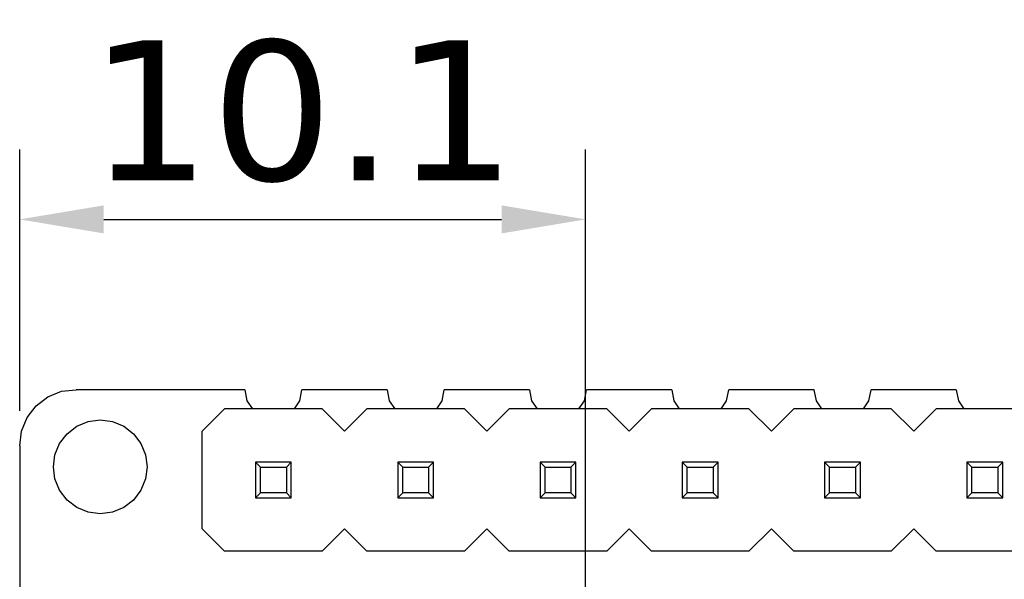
# Model space of a CAD drawing. Header units: millimetres. Extents: x 563 to 681, y 173 to 284.
# Tile 37 of 167: x 610 to 628, y 191 to 201. Entities that reach past the tile are written whole.
import ezdxf

# ---------------------------------------------------------------- set-up
doc = ezdxf.new("R2010")
doc.units = ezdxf.units.MM
doc.header["$LTSCALE"] = 30.734
doc.header["$PDMODE"] = 3
doc.header["$PDSIZE"] = 0.3125
doc.layers.get('0').update_dxf_attribs({"linetype": 'CONTINUOUS'})
doc.layers.get('Defpoints').update_dxf_attribs({"linetype": 'CONTINUOUS'})
doc.layers.add('dim', color=6, linetype='CONTINUOUS', lineweight=9)
doc.styles.add('Verdana', font='verdana.ttf', dxfattribs={"height": 2.5})
doc.dimstyles.new('aaaaaaaa 3.0', dxfattribs={"dimtxt": 2.5, "dimasz": 1.5, "dimexe": 1.25, "dimexo": 0.625, "dimtad": 1, "dimdec": 1, "dimzin": 9, "dimdsep": 46, "dimtxsty": 'Verdana', "dimcen": 0, "dimazin": 0, "dimtfac": 1, "dimtofl": 0, "dimtmove": 0, "dimatfit": 3, "dimfxl": 1, "dimlwd": 25, "dimlwe": 25, "dimarcsym": 0})

# ---------------------------------------------------------------- blocks, each defined once
blk = doc.blocks.new('*D29')
at = {"layer": 'Defpoints', "color": 0}
for p in [(620.499, 197.45), (610.397, 193.405), (620.499, 189.607)]:
    blk.add_point(p, dxfattribs=at)
at = {"layer": 'dim', "color": 0, "lineweight": 25}
for p, q in [((610.397, 194.03), (610.397, 198.7)), ((620.499, 190.232), (620.499, 198.7)), ((611.897, 197.45), (618.999, 197.45))]:
    blk.add_line(p, q, dxfattribs=at)
at = {"layer": 'dim', "color": 0}
for points in [[(611.897, 197.7), (611.897, 197.2), (610.397, 197.45)], [(618.999, 197.2), (618.999, 197.7), (620.499, 197.45)]]:
    blk.add_solid(points, dxfattribs=at)
at = {"layer": 'dim', "color": 0, "insert": (615.448, 199.376), "char_height": 2.5, "attachment_point": 5, "style": 'Verdana'}
blk.add_mtext('10.1', dxfattribs=at)

msp = doc.modelspace()

# ---------------------------------------------------------------- linework, layer by layer
at = {"linetype": 'Continuous'}
for p, q in [((611.144, 194.38), (611.405, 194.405)), ((614.416, 194.406), (611.405, 194.405)), ((614.416, 194.406), (614.454, 194.21)), ((615.396, 194.21), (615.435, 194.406)), ((616.956, 194.406), (615.435, 194.406)), ((616.956, 194.406), (616.994, 194.21)), ((617.936, 194.21), (617.975, 194.406)), ((619.496, 194.406), (617.975, 194.406)), ((619.495, 194.406), (619.534, 194.21)), ((620.476, 194.21), (620.515, 194.407)), ((622.036, 194.407), (620.515, 194.407)), ((622.035, 194.407), (622.074, 194.21)), ((623.016, 194.21), (623.056, 194.407)), ((624.576, 194.407), (623.055, 194.407)), ((624.575, 194.407), (624.614, 194.21)), ((625.556, 194.21), (625.596, 194.407)), ((627.116, 194.407), (625.595, 194.407)), ((627.115, 194.407), (627.154, 194.21)), ((610.692, 194.119), (610.901, 194.279)), ((610.901, 194.279), (611.144, 194.38)), ((610.532, 193.91), (610.692, 194.119)), ((613.655, 193.665), (614.055, 194.065)), ((615.795, 194.065), (614.055, 194.065)), ((614.454, 194.21), (614.551, 194.065)), ((615.3, 194.065), (615.396, 194.21)), ((615.795, 194.065), (616.195, 193.665)), ((616.195, 193.665), (616.595, 194.065)), ((618.335, 194.065), (616.595, 194.065)), ((616.994, 194.21), (617.091, 194.065)), ((617.84, 194.065), (617.936, 194.21)), ((618.335, 194.065), (618.735, 193.665)), ((618.735, 193.665), (619.135, 194.065)), ((620.875, 194.065), (619.135, 194.065)), ((619.534, 194.21), (619.631, 194.065)), ((620.38, 194.065), (620.476, 194.21)), ((620.875, 194.065), (621.275, 193.665)), ((621.275, 193.665), (621.675, 194.065)), ((623.415, 194.065), (621.675, 194.065)), ((622.074, 194.21), (622.171, 194.065)), ((622.92, 194.065), (623.016, 194.21)), ((623.415, 194.065), (623.815, 193.665)), ((623.815, 193.665), (624.215, 194.065)), ((625.955, 194.065), (624.215, 194.065)), ((624.614, 194.21), (624.711, 194.065)), ((625.46, 194.065), (625.556, 194.21)), ((625.955, 194.065), (626.355, 193.665)), ((626.355, 193.665), (626.755, 194.065)), ((628.495, 194.065), (626.755, 194.065)), ((627.154, 194.21), (627.251, 194.065)), ((610.431, 193.666), (610.532, 193.91)), ((611.619, 193.839), (611.835, 193.868)), ((611.835, 193.868), (612.052, 193.839)), ((611.244, 193.622), (611.417, 193.755)), ((611.417, 193.755), (611.619, 193.839)), ((612.052, 193.839), (612.254, 193.755)), ((612.254, 193.755), (612.427, 193.622)), ((610.397, 193.405), (610.431, 193.666)), ((611.11, 193.449), (611.244, 193.622)), ((612.427, 193.622), (612.56, 193.449)), ((613.655, 191.925), (613.655, 193.665)), ((610.397, 193.405), (610.405, 174.405)), ((611.027, 193.247), (611.11, 193.449)), ((612.56, 193.449), (612.644, 193.247)), ((610.998, 193.03), (611.027, 193.247)), ((612.644, 193.247), (612.673, 193.03)), ((611.027, 192.814), (610.998, 193.03)), ((612.673, 193.03), (612.644, 192.814)), ((614.605, 193.115), (614.605, 192.475)), ((614.694, 193.027), (614.605, 193.115)), ((615.245, 193.115), (614.605, 193.115)), ((614.694, 192.564), (614.694, 193.027)), ((614.694, 193.027), (615.157, 193.027)), ((615.245, 193.115), (615.157, 193.027)), ((615.157, 193.027), (615.157, 192.564)), ((615.245, 192.475), (615.245, 193.115)), ((617.145, 193.115), (617.145, 192.475)), ((617.234, 193.027), (617.145, 193.115)), ((617.785, 193.115), (617.145, 193.115)), ((617.234, 192.564), (617.234, 193.027)), ((617.234, 193.027), (617.697, 193.027)), ((617.785, 193.115), (617.697, 193.027)), ((617.697, 193.027), (617.697, 192.564)), ((617.785, 192.475), (617.785, 193.115)), ((619.685, 193.115), (619.685, 192.475)), ((619.774, 193.027), (619.685, 193.115)), ((620.325, 193.115), (619.685, 193.115)), ((619.774, 192.564), (619.774, 193.027)), ((619.774, 193.027), (620.237, 193.027)), ((620.325, 193.115), (620.237, 193.027)), ((620.237, 193.027), (620.237, 192.564)), ((620.325, 192.475), (620.325, 193.115)), ((622.225, 193.115), (622.225, 192.475)), ((622.314, 193.027), (622.225, 193.115)), ((622.865, 193.115), (622.225, 193.115)), ((622.314, 192.564), (622.314, 193.027)), ((622.314, 193.027), (622.777, 193.027)), ((622.865, 193.115), (622.777, 193.027)), ((622.777, 193.027), (622.777, 192.564)), ((622.865, 192.475), (622.865, 193.115)), ((624.765, 193.115), (624.765, 192.475)), ((624.854, 193.027), (624.765, 193.115)), ((625.405, 193.115), (624.765, 193.115)), ((624.854, 192.564), (624.854, 193.027)), ((624.854, 193.027), (625.317, 193.027)), ((625.405, 193.115), (625.317, 193.027)), ((625.317, 193.027), (625.317, 192.564)), ((625.405, 192.475), (625.405, 193.115)), ((627.305, 193.115), (627.305, 192.475)), ((627.394, 193.027), (627.305, 193.115)), ((627.945, 193.115), (627.305, 193.115)), ((627.394, 192.564), (627.394, 193.027)), ((627.394, 193.027), (627.857, 193.027)), ((627.945, 193.115), (627.857, 193.027)), ((627.857, 193.027), (627.857, 192.564)), ((627.945, 192.475), (627.945, 193.115)), ((611.11, 192.612), (611.027, 192.814)), ((612.644, 192.814), (612.56, 192.612)), ((611.244, 192.438), (611.11, 192.612)), ((612.56, 192.612), (612.427, 192.438)), ((614.694, 192.564), (614.605, 192.475)), ((614.605, 192.475), (615.245, 192.475)), ((615.157, 192.564), (614.694, 192.564)), ((615.245, 192.475), (615.157, 192.564)), ((617.234, 192.564), (617.145, 192.475)), ((617.145, 192.475), (617.785, 192.475)), ((617.697, 192.564), (617.234, 192.564)), ((617.785, 192.475), (617.697, 192.564)), ((619.774, 192.564), (619.685, 192.475)), ((619.685, 192.475), (620.325, 192.475)), ((620.237, 192.564), (619.774, 192.564)), ((620.325, 192.475), (620.237, 192.564)), ((622.314, 192.564), (622.225, 192.475)), ((622.225, 192.475), (622.865, 192.475)), ((622.777, 192.564), (622.314, 192.564)), ((622.865, 192.475), (622.777, 192.564)), ((624.854, 192.564), (624.765, 192.475)), ((624.765, 192.475), (625.405, 192.475)), ((625.317, 192.564), (624.854, 192.564)), ((625.405, 192.475), (625.317, 192.564)), ((627.394, 192.564), (627.305, 192.475)), ((627.305, 192.475), (627.945, 192.475)), ((627.857, 192.564), (627.394, 192.564)), ((627.945, 192.475), (627.857, 192.564)), ((611.417, 192.305), (611.244, 192.438)), ((611.619, 192.222), (611.417, 192.305)), ((612.254, 192.305), (612.052, 192.222)), ((612.427, 192.438), (612.254, 192.305)), ((611.835, 192.193), (611.619, 192.222)), ((612.052, 192.222), (611.835, 192.193)), ((614.055, 191.525), (613.655, 191.925)), ((616.195, 191.925), (615.795, 191.525)), ((616.595, 191.525), (616.195, 191.925)), ((618.735, 191.925), (618.335, 191.525)), ((619.135, 191.525), (618.735, 191.925)), ((621.275, 191.925), (620.875, 191.525)), ((621.675, 191.525), (621.275, 191.925)), ((623.815, 191.925), (623.415, 191.525)), ((624.215, 191.525), (623.815, 191.925)), ((626.355, 191.925), (625.955, 191.525)), ((626.755, 191.525), (626.355, 191.925)), ((615.795, 191.525), (614.055, 191.525)), ((618.335, 191.525), (616.595, 191.525)), ((620.875, 191.525), (619.135, 191.525)), ((623.415, 191.525), (621.675, 191.525)), ((625.955, 191.525), (624.215, 191.525)), ((628.495, 191.525), (626.755, 191.525))]:
    msp.add_line(p, q, dxfattribs=at)

# ---------------------------------------------------------------- dimensions: what is measured, and where the dimension line sits
at = {"layer": 'dim'}
dim = msp.add_linear_dim(base=(620.499, 197.45), p1=(610.397, 193.405), p2=(620.499, 189.607), dimstyle='aaaaaaaa 3.0', dxfattribs=at)
dim.commit()
dim.dimension.update_dxf_attribs({"geometry": '*D29', "text_midpoint": (615.448, 199.376)})

doc.saveas('drawing.dxf')
